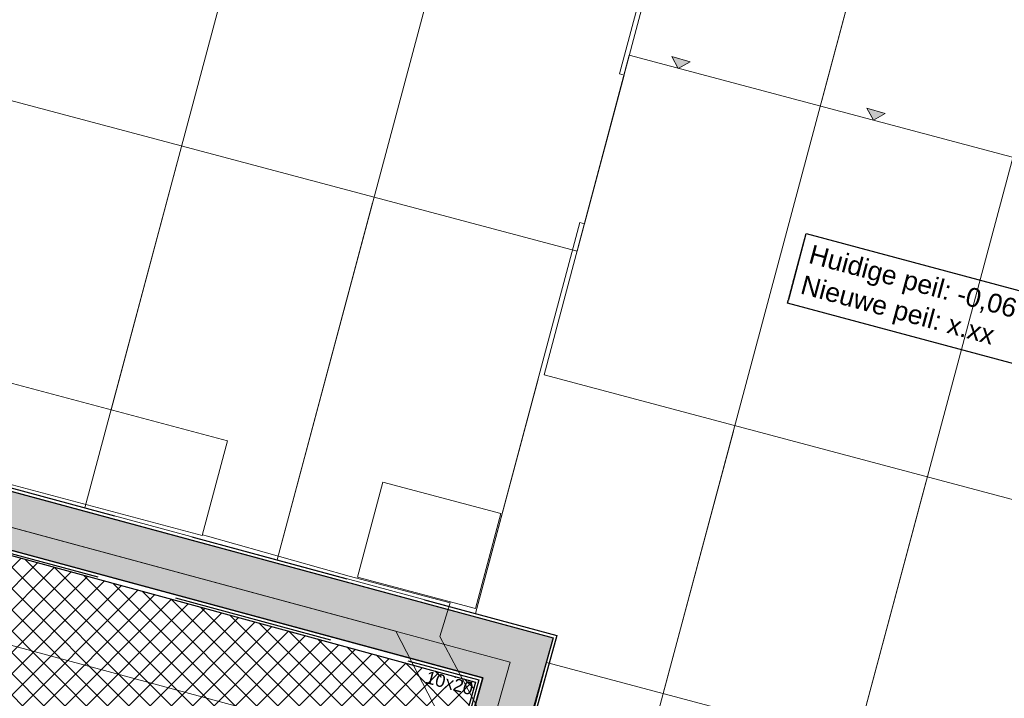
# Model space of a CAD drawing. Header units: metres. Extents: x 252743 to 254903, y 592696 to 593766.
# Tile 55 of 256: x 253751 to 253782, y 592910 to 592931. Entities that reach past the tile are written whole.
import ezdxf
from ezdxf.lldxf.tags import DXFTag

# ---------------------------------------------------------------- set-up
doc = ezdxf.new("R2010")
doc.units = ezdxf.units.M
for name, pattern in [('DASHED', [19.049999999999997, 12.7, -6.35]), ('IMPORT-KG-KADASTRAAL-SO _2_', [0]), ('IMPORT-KG-PERCEEL-SO _2_', [0])]:
    doc.linetypes.add(name, pattern=pattern)
for name, color, linetype, lineweight in [('132034000_dwg', 8, 'Continuous', 5), ('B-BH-GR-BEPLANTING_CULTUUR_HEESTERS-G', 250, 'Continuous', 18), ('B-BH-KG-GRENS_KADASTRAAL-G', 250, 'IMPORT-KG-KADASTRAAL-SO _2_', 18), ('B-BH-KG-GRENS_PERCEEL-G', 250, 'IMPORT-KG-PERCEEL-SO _2_', 18), ('B-BH-VH-OPENVERHARDING-G', 250, 'Continuous', 18), ('N-woningen', 1, 'Continuous', 0)]:
    doc.layers.add(name, color=color, linetype=linetype, lineweight=lineweight)
for name, color, linetype in [('ALGEMEEN LEGENDA 200', 7, 'Continuous'), ('ALGEMEEN TEKST 200', 7, 'Continuous'), ('N-GR-ARC-GROENVOORZIENING-N', 82, 'Continuous'), ('N-WB-ARC-BETONTEGEL 30X30', 8, 'Continuous'), ('N-WB-BAND OPSLUITBAND 10x20', 7, 'DASHED'), ('N-WB-BAND TEKST 200', 7, 'Continuous'), ('N-WB-KANTVERHARDING', 2, 'Continuous')]:
    doc.layers.add(name, color=color, linetype=linetype)
doc.layers.add('B-WE-KG-GRENS_PERCEEL-G', color=7, linetype='KG-PERCEEL-SO', lineweight=18, true_color=0x00a6ff)
doc.layers.get('0').freeze()
doc.styles.add('N_STANDARD 200', font='arial.ttf', dxfattribs={"height": 0.4})
doc.styles.get("Standard").update_dxf_attribs({"font": 'simplex.shx'})
tags = doc.linetypes.add('KG-PERCEEL-SO', pattern='A,5.5,-2,["P",Standard,S=1.8,R=0,X=-0.5,Y=-0.9],-2,5.5,-2,[5,NLCS.SHX,S=0.75,R=0,X=0,Y=0],-2', length=19).pattern_tags.tags
tags[6] = DXFTag(74, 10)

# ---------------------------------------------------------------- blocks, each defined once
blk = doc.blocks.new('132034000_dwg_GWW-CAD Brk tekening 12A-1381409-Plot dakaanzicht')
at = {"layer": 'B-BH-KG-GRENS_KADASTRAAL-G', "color": 253, "linetype": 'Continuous', "lineweight": 9}
for p, q in [((253753523.3379369, 592918760.6265868), (253755707.3506588, 592926926.63185)), ((253770991.5263925, 592909781.9518701), (253773210.5526828, 592918079.6061206))]:
    blk.add_line(p, q, dxfattribs=at)
at = {"layer": 'B-BH-KG-GRENS_KADASTRAAL-G', "color": 253, "linetype": 'Continuous', "lineweight": 9, "flags": 128}
for points in [[(253776009.2915033, 592928544.9922998), (253778786, 592938928.0000001), (253772594, 592940535.0000001), (253766309, 592942172)], [(253749619.1208186, 592928546.2131699), (253746610, 592917300.0000001), (253752693, 592915656.0000001)], [(253761796.1104606, 592925306.9095504), (253758774, 592914013.0000001), (253765050, 592912317), (253767031.3104328, 592919723.3984185)], [(253719307, 592924678.0000001), (253718993, 592923516), (253766146, 592910778.0000001), (253765043, 592906850.0000001), (253769860, 592905551.0000001), (253775942, 592903910.0000001), (253788108, 592900629), (253796334, 592898411.0000001), (253794978, 592893283), (253819640, 592886093.0000001), (253820222, 592888140.0000001), (253820863.5497532, 592890511.7349235)], [(253766542.9773194, 592907753.4990323), (253766526, 592907693), (253770170, 592906710.0000001), (253776252, 592905070.0000001), (253779298.7772909, 592916460.0261924)], [(253758774, 592914013.0000001), (253752693, 592915656.0000001), (253752721.3801827, 592915762.1132653)], [(253765050, 592912317), (253767628, 592911620), (253767381.6810412, 592910742.2372491)]]:
    blk.add_lwpolyline(points, dxfattribs=at)
at = {"layer": 'B-BH-KG-GRENS_PERCEEL-G', "color": 253, "linetype": 'Continuous', "lineweight": 9}
for p, q in [((253778786, 592938928.0000001), (253776009.2915033, 592928544.9922998)), ((253755707.3506588, 592926926.63185), (253753523.3379369, 592918760.6265868)), ((253753523.3379369, 592918760.6265868), (253755707.3506588, 592926926.63185)), ((253773210.5526828, 592918079.6061206), (253770991.5263925, 592909781.9518701)), ((253770991.5263925, 592909781.9518701), (253773210.5526828, 592918079.6061206))]:
    blk.add_line(p, q, dxfattribs=at)
at = {"layer": 'B-BH-KG-GRENS_PERCEEL-G', "color": 253, "linetype": 'Continuous', "lineweight": 9, "flags": 128}
for points in [[(253776009.2915033, 592928544.9922998), (253778786, 592938928.0000001), (253784883, 592937336), (253787460, 592936664.0000001), (253790980, 592935747.0000001), (253788187.8293334, 592925305.2768337)], [(253752721.3801827, 592915762.1132653), (253752693, 592915656.0000001), (253746610, 592917300.0000001), (253749619.1208186, 592928546.2131699)], [(253761796.1104606, 592925306.9095504), (253758774, 592914013.0000001), (253752693, 592915656.0000001), (253752721.3801827, 592915762.1132653)], [(253767031.3104328, 592919723.3984185), (253765050, 592912317), (253758774, 592914013.0000001), (253761796.1104606, 592925306.9095504)], [(253788108, 592900629), (253775942, 592903910.0000001), (253769860, 592905551.0000001), (253765043, 592906850.0000001), (253766146, 592910778.0000001), (253718993, 592923516), (253719307, 592924678.0000001), (253724766.9666422, 592923201.6327364)], [(253725600.1782697, 592922976.3334899), (253728364, 592922229.0000001), (253734446, 592920586.0000001), (253740528, 592918943.0000001), (253746610, 592917300.0000001), (253752693, 592915656.0000001), (253758774, 592914013.0000001), (253765050, 592912317), (253767628, 592911620), (253767381.6810412, 592910742.2372491)], [(253767381.6810412, 592910742.2372491), (253767628, 592911620), (253765050, 592912317), (253767031.3104328, 592919723.3984185)], [(253779298.7772909, 592916460.0261924), (253776252, 592905070.0000001), (253770170, 592906710.0000001), (253770189.6348262, 592906783.4209416)], [(253782368.6396188, 592903543.5812546), (253782338, 592903429), (253776252, 592905070.0000001), (253779298.7772909, 592916460.0261924)]]:
    blk.add_lwpolyline(points, dxfattribs=at)
blk = doc.blocks.new('132034000_dwg_GWW-CAD Bgt tekening 12A-1381416-Plot dakaanzicht')
at = {"layer": 'B-BH-GR-BEPLANTING_CULTUUR_HEESTERS-G', "color": 253, "lineweight": 9, "flags": 128}
blk.add_lwpolyline([(253762533, 592911754), (253765049, 592906872), (253765063, 592906845), (253794817, 592898837), (253793668, 592893644), (253760183, 592902859), (253760314, 592903327), (253761697, 592908251), (253721636, 592919074), (253718088, 592920033), (253718998, 592923515)], close=True, dxfattribs=at)
at = {"layer": 'B-BH-VH-OPENVERHARDING-G', "color": 253, "lineweight": 9, "flags": 128}
for points in [[(253785981.3535859, 592902667.0461801), (253785993, 592902664.0000001), (253787962.9999999, 592901945.0000001), (253795058.9999999, 592899933.0000001), (253796568, 592899510.0000001), (253796334, 592898411.0000001), (253794978, 592893283), (253793668, 592893644.0000001), (253794817, 592898837), (253765063, 592906845.0000001), (253765049, 592906872.0000001), (253762533, 592911754), (253718998, 592923515.0000001), (253719289, 592924629), (253724752, 592923112.0000001)], [(253756411.5302126, 592914799.550994), (253756569, 592914758.0000001), (253761051, 592913501), (253764256, 592912653.0000001), (253763928, 592911590.0000001), (253765894, 592907878.0000001), (253766470, 592907735.0000002), (253769332.1683102, 592907011.0036123)]]:
    blk.add_lwpolyline(points, dxfattribs=at)
blk = doc.blocks.new('132034000_dwg-1357416-Plot dakaanzicht')
for name in ['132034000_dwg_GWW-CAD Brk tekening 12A-1381409-Plot dakaanzicht', '132034000_dwg_GWW-CAD Bgt tekening 12A-1381416-Plot dakaanzicht']:
    blk.add_blockref(name, (0, 0))

msp = doc.modelspace()

# ---------------------------------------------------------------- hatches: boundary and pattern name
at = {"layer": 'N-GR-ARC-GROENVOORZIENING-N'}
h = msp.add_hatch(dxfattribs=at)
h.set_pattern_fill('ANSI37', color=256, scale=0.15)
h.set_pattern_definition([(45, (0, 0), (-0.3367596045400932, 0.3367596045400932), []), (135, (0, 0), (-0.3367596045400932, -0.3367596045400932), [])])
h.paths.add_polyline_path([(253707.9429124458, 592881.015982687), (253718.8848835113, 592922.7387806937), (253765.0550095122, 592910.1476537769), (253763.9408796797, 592906.2053521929), (253785.9253825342, 592900.3535192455), (253796.0877464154, 592897.6093921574), (253794.9132482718, 592893.2516151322), (253819.5789942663, 592886.0587325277), (253819.0091610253, 592884.0541264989), (253844.0279059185, 592876.8410028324), (253840.9947446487, 592866.4663980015), (253833.1698292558, 592866.6137204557), (253816.6292357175, 592868.1500227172), (253814.5995412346, 592868.5416049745)])
edge = h.paths.add_edge_path(flags=16)
edge.add_line((253722.209, 592904.93), (253721.7268805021, 592901.297974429))
edge.add_line((253721.7268805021, 592901.297974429), (253722.041, 592898.627))
edge.add_line((253722.041, 592898.627), (253722.456, 592897.312))
edge.add_line((253722.456, 592897.312), (253723.229, 592896.085))
edge.add_line((253723.229, 592896.085), (253724.124, 592895.574))
edge.add_line((253724.124, 592895.574), (253727.5593218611, 592894.6859369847))
edge.add_line((253727.5593218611, 592894.6859369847), (253733.885, 592893.291))
edge.add_line((253733.885, 592893.291), (253744.3831870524, 592890.9299398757))
edge.add_line((253744.3831870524, 592890.9299398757), (253749.3185, 592889.7825))
edge.add_line((253749.3185, 592889.7825), (253754.0744267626, 592888.6767666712))
edge.add_line((253754.0744267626, 592888.6767666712), (253756.3276657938, 592888.1528979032))
edge.add_line((253756.3276657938, 592888.1528979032), (253758.095, 592887.742))
edge.add_line((253758.095, 592887.742), (253760.949, 592886.606))
edge.add_line((253760.949, 592886.606), (253763.368, 592884.869))
edge.add_line((253763.368, 592884.869), (253766.371, 592883.413))
edge.add_line((253766.371, 592883.413), (253770.8644513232, 592882.3374639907))
edge.add_line((253770.8644513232, 592882.3374639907), (253778.7818919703, 592880.9890052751))
edge.add_line((253778.7818919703, 592880.9890052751), (253789.2402719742, 592879.2077865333))
edge.add_line((253789.2402719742, 592879.2077865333), (253796.011, 592878.267))
edge.add_line((253796.011, 592878.267), (253799.44, 592877.888))
edge.add_line((253799.44, 592877.888), (253808.4075705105, 592875.9932839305))
edge.add_line((253808.4075705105, 592875.9932839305), (253810.4257648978, 592875.6005042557))
edge.add_line((253810.4257648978, 592875.6005042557), (253824.5785, 592872.6525000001))
edge.add_line((253824.5785, 592872.6525000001), (253833.838, 592871.128))
edge.add_arc((253834.5162414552, 592874.5407104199), 3.47945453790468, 258.7595102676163, 423.8894269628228)
edge.add_line((253836.0475663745, 592877.6650740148), (253831.8412237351, 592878.8898512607))
edge.add_line((253831.8412237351, 592878.8898512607), (253820.6880617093, 592882.1373610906))
edge.add_line((253820.6880617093, 592882.1373610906), (253812.9840052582, 592884.1154885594))
edge.add_line((253812.9840052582, 592884.1154885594), (253801.9040287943, 592886.5998297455))
edge.add_line((253801.9040287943, 592886.5998297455), (253791.0027881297, 592887.7952607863))
edge.add_line((253791.0027881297, 592887.7952607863), (253776.26353168, 592890.4577471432))
edge.add_line((253776.26353168, 592890.4577471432), (253768.4322313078, 592892.0298153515))
edge.add_line((253768.4322313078, 592892.0298153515), (253767.1050078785, 592892.4175101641))
edge.add_line((253767.1050078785, 592892.4175101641), (253766.636386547, 592892.6098951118))
edge.add_line((253766.636386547, 592892.6098951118), (253766.5576010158, 592892.7008780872))
edge.add_line((253766.5576010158, 592892.7008780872), (253765.6734119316, 592894.0445495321))
edge.add_line((253765.6734119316, 592894.0445495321), (253763.7243399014, 592897.7184168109))
edge.add_line((253763.7243399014, 592897.7184168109), (253761.4308022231, 592900.5126201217))
edge.add_line((253761.4308022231, 592900.5126201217), (253759.6389752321, 592902.2202496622))
edge.add_line((253759.6389752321, 592902.2202496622), (253757.5277137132, 592903.8128324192))
edge.add_line((253757.5277137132, 592903.8128324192), (253754.8087812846, 592905.1490176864))
edge.add_line((253754.8087812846, 592905.1490176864), (253752.3289120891, 592905.9004932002))
edge.add_line((253752.3289120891, 592905.9004932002), (253747.5472156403, 592906.9041085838))
edge.add_line((253747.5472156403, 592906.9041085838), (253738.6720651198, 592909.5631511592))
edge.add_line((253738.6720651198, 592909.5631511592), (253733.2949184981, 592911.2850636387))
edge.add_arc((253730.9563696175, 592902.5176850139), 9.073904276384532, 75.06503654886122, 164.5824191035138)
at = {"layer": 'N-WB-ARC-BETONTEGEL 30X30'}
h = msp.add_hatch(dxfattribs=at)
h.set_pattern_fill('AR-B88', color=256, scale=0.002, angle=165.067, style=0)
h.set_pattern_definition([(165.067, (0, 0), (-0.1047249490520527, -0.3926749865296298), []), (255.067, (0, 0), (0.0916125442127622, -0.4450374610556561), [0.4064, -0.4064])])
h.paths.add_polyline_path([(253719.1797894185, 592924.6085607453), (253767.5044792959, 592911.5497925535), (253766.4041110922, 592907.6222991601), (253788.2956253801, 592901.7184072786), (253796.5187211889, 592899.5007320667), (253796.0500270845, 592897.7628236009), (253786.0135231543, 592900.4695543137), (253764.1804889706, 592906.3576747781), (253765.2811066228, 592910.286058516), (253718.821842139, 592922.8409542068), (253718.7247126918, 592922.8663372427)])
at = {"layer": 'N-woningen'}
h = msp.add_hatch(color=256, dxfattribs=at)
h.dxf.hatch_style = 1
h.paths.add_polyline_path([(253771.8388804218, 592929.7620018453), (253771.4678463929, 592929.556250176), (253771.2620947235, 592929.9272842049)])
h = msp.add_hatch(color=256, dxfattribs=at)
h.dxf.hatch_style = 1
h.paths.add_polyline_path([(253778.010733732, 592928.1274037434), (253777.6396997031, 592927.9216520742), (253777.4339480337, 592928.292686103)])

# ---------------------------------------------------------------- linework, layer by layer
at = {"layer": 'B-WE-KG-GRENS_PERCEEL-G', "ltscale": 0.5}
for points in [[(253752.693, 592915.656), (253760.21, 592943.762)], [(253758.774, 592914.013), (253766.309, 592942.172)], [(253772.594, 592940.535), (253769.607, 592929.386), (253769.76, 592929.345), (253768.502, 592924.64), (253768.357, 592924.679), (253765.05, 592912.317)], [(253769.86, 592905.551), (253765.043, 592906.85), (253766.146, 592910.778), (253718.993, 592923.516), (253719.307, 592924.678)], [(253752.693, 592915.656), (253746.61, 592917.3)], [(253758.774, 592914.013), (253752.693, 592915.656)], [(253765.05, 592912.317), (253758.774, 592914.013)], [(253770.17, 592906.71), (253766.526, 592907.693), (253767.628, 592911.62), (253765.05, 592912.317)]]:
    msp.add_lwpolyline(points, dxfattribs=at)
at = {"layer": 'N-GR-ARC-GROENVOORZIENING-N'}
msp.add_lwpolyline([(253707.9429124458, 592881.015982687), (253718.8848835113, 592922.7387806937), (253765.0550095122, 592910.1476537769), (253763.9408796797, 592906.2053521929), (253785.9253825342, 592900.3535192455), (253796.0877464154, 592897.6093921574), (253794.9132482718, 592893.2516151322), (253819.5789942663, 592886.0587325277), (253819.0091610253, 592884.0541264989), (253844.0279059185, 592876.8410028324), (253840.9947446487, 592866.4663980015), (253833.1698292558, 592866.6137204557), (253816.6292357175, 592868.1500227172), (253814.5995412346, 592868.5416049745)], close=True, dxfattribs=at)
at = {"layer": 'N-WB-ARC-BETONTEGEL 30X30'}
msp.add_lwpolyline([(253719.1797894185, 592924.6085607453), (253767.5044792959, 592911.5497925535), (253766.4041110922, 592907.6222991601), (253788.2956253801, 592901.7184072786), (253796.5187211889, 592899.5007320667), (253796.0500270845, 592897.7628236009), (253786.0135231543, 592900.4695543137), (253764.1804889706, 592906.3576747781), (253765.2811066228, 592910.286058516), (253718.821842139, 592922.8409542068), (253718.7247126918, 592922.8663372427)], close=True, dxfattribs=at)
at = {"layer": 'N-WB-BAND OPSLUITBAND 10x20', "ltscale": 0.4}
for p, q in [((253719.301878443, 592924.6793848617), (253767.628, 592911.62)), ((253718.7801247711, 592922.7486406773), (253765.1575859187, 592910.2158510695)), ((253765.1575859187, 592910.2158510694), (253764.0569544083, 592906.2874178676))]:
    msp.add_line(p, q, dxfattribs=at)
at = {"layer": 'N-WB-KANTVERHARDING'}
for p, q in [((253719.2757907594, 592924.5828476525), (253767.5044792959, 592911.5497925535)), ((253718.8062124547, 592922.8451778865), (253765.2811066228, 592910.286058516)), ((253767.5044792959, 592911.5497925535), (253766.4041110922, 592907.6222991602)), ((253767.628, 592911.62), (253766.5276456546, 592907.6925560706)), ((253767.5317078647, 592911.6469782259), (253767.5314586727, 592911.6460887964)), ((253767.6009802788, 592911.5237146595), (253767.6019123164, 592911.5234627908)), ((253765.2811066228, 592910.286058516), (253764.1804889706, 592906.357674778))]:
    msp.add_line(p, q, dxfattribs=at)
at = {"layer": 'N-woningen', "color": 6}
msp.add_lwpolyline([(253724.926498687, 592935.3079671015), (253768.2691227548, 592923.7780304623), (253770.9581559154, 592933.8864774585), (253727.6155318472, 592945.4164140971)], close=True, dxfattribs=at)
at = {"layer": 'N-woningen'}
for points in [[(253760.2099999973, 592943.7620000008), (253754.1149999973, 592945.3490000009), (253746.6099999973, 592917.3000000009), (253752.6929999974, 592915.6560000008), (253760.2099999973, 592943.7620000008)], [(253766.3089999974, 592942.1720000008), (253760.2099999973, 592943.7620000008), (253752.6929999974, 592915.6560000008), (253758.7739999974, 592914.0130000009), (253766.3089999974, 592942.1720000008)], [(253772.5939999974, 592940.5350000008), (253766.3089999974, 592942.1720000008), (253758.7739999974, 592914.0130000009), (253765.0499999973, 592912.3170000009), (253768.3569999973, 592924.6790000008), (253768.5019999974, 592924.6400000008), (253769.7599999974, 592929.3450000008), (253769.6069999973, 592929.3860000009), (253772.5939999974, 592940.5350000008)], [(253771.8388804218, 592929.7620018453), (253771.4678463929, 592929.556250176), (253771.2620947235, 592929.9272842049)], [(253771.8388804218, 592929.7620018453), (253771.4678463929, 592929.556250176), (253771.2620947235, 592929.9272842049)], [(253778.010733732, 592928.1274037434), (253777.6396997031, 592927.9216520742), (253777.4339480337, 592928.292686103)], [(253778.010733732, 592928.1274037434), (253777.6396997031, 592927.9216520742), (253777.4339480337, 592928.292686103)], [(253749.9163376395, 592919.7206744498), (253757.2048610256, 592917.7817929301), (253756.4066591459, 592914.7812418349), (253749.1181357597, 592916.7201233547)], [(253762.1164818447, 592916.4689481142), (253765.8533706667, 592915.4748668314), (253765.055168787, 592912.4743157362), (253761.3182799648, 592913.4683970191)], [(253767.2938686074, 592910.7661162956), (253774.5823919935, 592908.8272347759), (253773.7841901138, 592905.8266836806), (253766.4956667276, 592907.7655652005)]]:
    msp.add_lwpolyline(points, close=True, dxfattribs=at)

# ---------------------------------------------------------------- block references
at = {"layer": '132034000_dwg', "color": 253, "lineweight": 9, "xscale": 0.001, "yscale": 0.001, "zscale": 0.001}
msp.add_blockref('132034000_dwg-1357416-Plot dakaanzicht', (0, 0), dxfattribs=at)

# ---------------------------------------------------------------- next in the draw order: texts
at = {"layer": 'ALGEMEEN LEGENDA 200', "insert": (253775.7116427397, 592923.9901861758), "char_height": 0.6, "attachment_point": 1, "rotation": 344.97781214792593, "style": 'N_STANDARD 200', "bg_fill": 3, "box_fill_scale": 1.5, "bg_fill_color": 256, "bg_fill_transparency": 0}
msp.add_mtext_dynamic_manual_height_columns('\\pxt5;Huidige peil: -0,06\\PNieuwe peil: x.xx', width=7.356248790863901, gutter_width=2, heights=[0], dxfattribs=at)

# ---------------------------------------------------------------- next in the draw order: linework, layer by layer
at = {"layer": 'ALGEMEEN TEKST 200'}
msp.add_lwpolyline([(253775.5149150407, 592924.3389003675), (253782.7122402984, 592922.407395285), (253782.1204656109, 592920.2022781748), (253774.9231403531, 592922.1337832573)], close=True, dxfattribs=at)
at = {"layer": 'B-WE-KG-GRENS_PERCEEL-G', "ltscale": 0.5}
for points in [[(253778.786, 592938.928), (253770.17, 592906.71)], [(253784.883, 592937.336), (253776.252, 592905.07)]]:
    msp.add_lwpolyline(points, dxfattribs=at)
at = {"layer": 'N-woningen'}
for points in [[(253778.7859999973, 592938.9280000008), (253772.5939999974, 592940.5350000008), (253769.6069999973, 592929.3860000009), (253769.7599999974, 592929.3450000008), (253768.5019999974, 592924.6400000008), (253768.3569999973, 592924.6790000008), (253765.0499999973, 592912.3170000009), (253767.6279999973, 592911.6200000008), (253766.5259999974, 592907.6930000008), (253770.1699999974, 592906.7100000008), (253778.7859999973, 592938.9280000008)], [(253784.8829999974, 592937.3360000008), (253778.7859999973, 592938.9280000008), (253770.1699999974, 592906.7100000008), (253776.2519999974, 592905.0700000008), (253784.8829999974, 592937.3360000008)], [(253790.9799999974, 592935.7470000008), (253787.4599999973, 592936.6640000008), (253784.8829999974, 592937.3360000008), (253776.2519999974, 592905.0700000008), (253782.3379999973, 592903.4290000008), (253790.9799999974, 592935.7470000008)]]:
    msp.add_lwpolyline(points, close=True, dxfattribs=at)
at = {"layer": 'N-woningen', "color": 6}
msp.add_lwpolyline([(253767.2279579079, 592919.8641480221), (253797.7659048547, 592911.7404914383), (253800.458368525, 592921.848025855), (253769.9169910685, 592929.972595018)], close=True, dxfattribs=at)

# ---------------------------------------------------------------- next in the draw order: texts
at = {"layer": 'N-WB-BAND TEKST 200', "insert": (253764.1753753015, 592909.920597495), "char_height": 0.4, "width": 0.5849695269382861, "attachment_point": 8, "rotation": 345.02960412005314, "style": 'N_STANDARD 200', "bg_fill": 3, "box_fill_scale": 1, "bg_fill_color": 256, "bg_fill_transparency": 0}
msp.add_mtext('10x20', dxfattribs=at)

doc.saveas('drawing.dxf')
